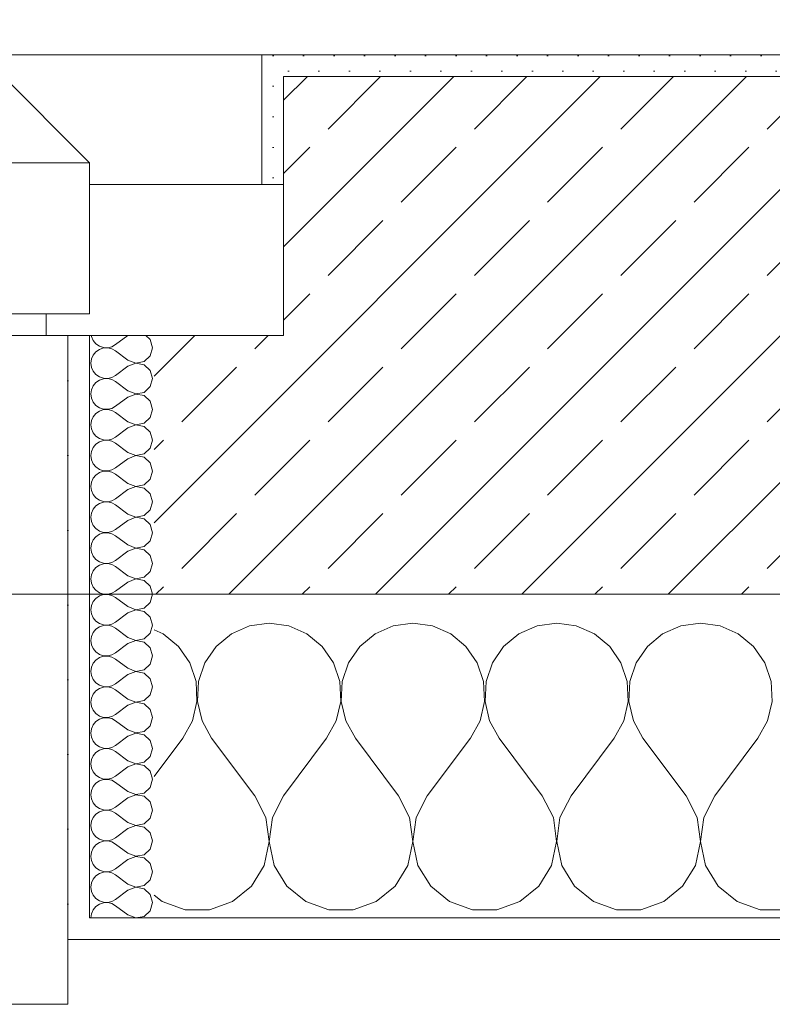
# Model space of a CAD drawing. Header units: metres. Extents: x -3.5 to 65.3, y -10.9 to 16.7.
# Tile 55 of 184: x 35.818 to 36.167, y -0.185 to 0.271. Entities that reach past the tile are written whole.
import ezdxf

# ---------------------------------------------------------------- set-up
doc = ezdxf.new("R2010")
doc.units = ezdxf.units.M
doc.header["$MEASUREMENT"] = 0
doc.linetypes.add('Strichlinie eng', pattern=[0.046, 0.03, -0.016])
for name, color, linetype in [('102 - Bemaßung_ Beschriftung.Detail_ Ausschnitt', 7, 'Continuous'), ('603 - Struktur.Bodenplatte_ Decke Roh', 7, 'Continuous'), ('604 - Struktur.Wand Aussen', 7, 'Continuous')]:
    doc.layers.add(name, color=color, linetype=linetype)
doc.styles.add('ERSTELLTER_STIL_1', font='txt')
doc.dimstyles.new('ERSTELLTER_STIL__1', dxfattribs={"dimtxt": 0.04, "dimasz": 0.02128, "dimexe": 0.18, "dimexo": 0.0625, "dimgap": 0, "dimtad": 1, "dimzin": 0, "dimdsep": 46, "dimtxsty": 'ERSTELLTER_STIL_1', "dimblk": 'ARROWHEAD_2', "dimblk1": 'ARROWHEAD_2', "dimblk2": 'ARROWHEAD_2', "dimcen": 0.09, "dimse1": 1, "dimse2": 1, "dimclrd": 7, "dimclre": 7, "dimclrt": 7, "dimazin": 0, "dimtfac": 1, "dimtdec": 4, "dimtmove": 0, "dimatfit": 3, "dimfxl": 1, "dimtolj": 1, "dimtzin": 0, "dimarcsym": 0})
pattern_1 = [(0, (0, 0), (0, 0.034641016), [0, -0.02]), (0, (0.01, 0.01732), (0, 0.034641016), [0, -0.02])]
pattern_2 = [(45, (0, 0), (-0.0070710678, 0.0070710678), [0, -0.01])]

# ---------------------------------------------------------------- blocks, each defined once
blk = doc.blocks.new('*X23')
at = {"layer": '604 - Struktur.Wand Aussen', "color": 7, "linetype": 'Continuous', "lineweight": 5}
for p, q in [((35.93333, -0.00833), (35.92422, -0.0096)), ((35.94244, -0.0096), (35.93333, -0.00833)), ((36, -0.00833), (35.99089, -0.0096)), ((36.00911, -0.0096), (36, -0.00833)), ((36.06667, -0.00833), (36.05756, -0.0096)), ((36.07578, -0.0096), (36.06667, -0.00833)), ((36.13333, -0.00833), (36.12422, -0.0096)), ((36.14244, -0.0096), (36.13333, -0.00833)), ((35.88419, -0.01331), (35.88, -0.01146)), ((35.89127, -0.01918), (35.88419, -0.01331)), ((35.91581, -0.01331), (35.90873, -0.01918)), ((35.92422, -0.0096), (35.91581, -0.01331)), ((35.95086, -0.01331), (35.94244, -0.0096)), ((35.95794, -0.01918), (35.95086, -0.01331)), ((35.98248, -0.01331), (35.97539, -0.01918)), ((35.99089, -0.0096), (35.98248, -0.01331)), ((36.01752, -0.01331), (36.00911, -0.0096)), ((36.02461, -0.01918), (36.01752, -0.01331)), ((36.04914, -0.01331), (36.04206, -0.01918)), ((36.05756, -0.0096), (36.04914, -0.01331)), ((36.08419, -0.01331), (36.07578, -0.0096)), ((36.09127, -0.01918), (36.08419, -0.01331)), ((36.11581, -0.01331), (36.10873, -0.01918)), ((36.12422, -0.0096), (36.11581, -0.01331)), ((36.15086, -0.01331), (36.14244, -0.0096)), ((36.15794, -0.01918), (36.15086, -0.01331)), ((35.89648, -0.02676), (35.89127, -0.01918)), ((35.90873, -0.01918), (35.90352, -0.02676)), ((35.96315, -0.02676), (35.95794, -0.01918)), ((35.97539, -0.01918), (35.97019, -0.02676)), ((36.02981, -0.02676), (36.02461, -0.01918)), ((36.04206, -0.01918), (36.03685, -0.02676)), ((36.09648, -0.02676), (36.09127, -0.01918)), ((36.10873, -0.01918), (36.10352, -0.02676)), ((36.16315, -0.02676), (36.15794, -0.01918)), ((35.89942, -0.03547), (35.89648, -0.02676)), ((35.90352, -0.02676), (35.90058, -0.03547)), ((35.96609, -0.03547), (35.96315, -0.02676)), ((35.97019, -0.02676), (35.96725, -0.03547)), ((36.03275, -0.03547), (36.02981, -0.02676)), ((36.03685, -0.02676), (36.03391, -0.03547)), ((36.09942, -0.03547), (36.09648, -0.02676)), ((36.10352, -0.02676), (36.10058, -0.03547)), ((36.16609, -0.03547), (36.16315, -0.02676)), ((35.89987, -0.04466), (35.89942, -0.03547)), ((35.90058, -0.03547), (35.90013, -0.04466)), ((35.96653, -0.04466), (35.96609, -0.03547)), ((35.96725, -0.03547), (35.9668, -0.04466)), ((36.0332, -0.04466), (36.03275, -0.03547)), ((36.03391, -0.03547), (36.03347, -0.04466)), ((36.09987, -0.04466), (36.09942, -0.03547)), ((36.10058, -0.03547), (36.10013, -0.04466)), ((36.16653, -0.04466), (36.16609, -0.03547)), ((35.89778, -0.05362), (35.89987, -0.04466)), ((35.90013, -0.04466), (35.90222, -0.05362)), ((35.96445, -0.05362), (35.96653, -0.04466)), ((35.9668, -0.04466), (35.96888, -0.05362)), ((36.03112, -0.05362), (36.0332, -0.04466)), ((36.03347, -0.04466), (36.03555, -0.05362)), ((36.09778, -0.05362), (36.09987, -0.04466)), ((36.10013, -0.04466), (36.10222, -0.05362)), ((36.16445, -0.05362), (36.16653, -0.04466)), ((35.89333, -0.06167), (35.89778, -0.05362)), ((35.90222, -0.05362), (35.90667, -0.06167)), ((35.96, -0.06167), (35.96445, -0.05362)), ((35.96888, -0.05362), (35.97333, -0.06167)), ((36.02667, -0.06167), (36.03112, -0.05362)), ((36.03555, -0.05362), (36.04, -0.06167)), ((36.09333, -0.06167), (36.09778, -0.05362)), ((36.10222, -0.05362), (36.10667, -0.06167)), ((36.16, -0.06167), (36.16445, -0.05362)), ((35.88, -0.07944), (35.89333, -0.06167)), ((35.92667, -0.08833), (35.90667, -0.06167)), ((35.94, -0.08833), (35.96, -0.06167)), ((35.99333, -0.08833), (35.97333, -0.06167)), ((36.00667, -0.08833), (36.02667, -0.06167)), ((36.06, -0.08833), (36.04, -0.06167)), ((36.07333, -0.08833), (36.09333, -0.06167)), ((36.12667, -0.08833), (36.10667, -0.06167)), ((36.14, -0.08833), (36.16, -0.06167)), ((35.93182, -0.09839), (35.92667, -0.08833)), ((35.94, -0.08833), (35.93485, -0.09839)), ((35.99848, -0.09839), (35.99333, -0.08833)), ((36.00667, -0.08833), (36.00152, -0.09839)), ((36.06515, -0.09839), (36.06, -0.08833)), ((36.07333, -0.08833), (36.06818, -0.09839)), ((36.13182, -0.09839), (36.12667, -0.08833)), ((36.14, -0.08833), (36.13485, -0.09839)), ((35.93331, -0.10959), (35.93182, -0.09839)), ((35.93485, -0.09839), (35.93336, -0.10959)), ((35.99998, -0.10959), (35.99848, -0.09839)), ((36.00152, -0.09839), (36.00002, -0.10959)), ((36.06664, -0.10959), (36.06515, -0.09839)), ((36.06818, -0.09839), (36.06669, -0.10959)), ((36.13331, -0.10959), (36.13182, -0.09839)), ((36.13485, -0.09839), (36.13336, -0.10959)), ((35.93097, -0.12065), (35.93331, -0.10959)), ((35.93336, -0.10959), (35.93569, -0.12065)), ((35.99764, -0.12065), (35.99998, -0.10959)), ((36.00002, -0.10959), (36.00236, -0.12065)), ((36.06431, -0.12065), (36.06664, -0.10959)), ((36.06669, -0.10959), (36.06903, -0.12065)), ((36.13097, -0.12065), (36.13331, -0.10959)), ((36.13336, -0.10959), (36.13569, -0.12065)), ((35.92508, -0.13029), (35.93097, -0.12065)), ((35.93569, -0.12065), (35.94159, -0.13029)), ((35.99175, -0.13029), (35.99764, -0.12065)), ((36.00236, -0.12065), (36.00825, -0.13029)), ((36.05841, -0.13029), (36.06431, -0.12065)), ((36.06903, -0.12065), (36.07492, -0.13029)), ((36.12508, -0.13029), (36.13097, -0.12065)), ((36.13569, -0.12065), (36.14159, -0.13029)), ((35.9163, -0.13741), (35.92508, -0.13029)), ((35.94159, -0.13029), (35.95037, -0.13741)), ((35.98297, -0.13741), (35.99175, -0.13029)), ((36.00825, -0.13029), (36.01703, -0.13741)), ((36.04963, -0.13741), (36.05841, -0.13029)), ((36.07492, -0.13029), (36.0837, -0.13741)), ((36.1163, -0.13741), (36.12508, -0.13029)), ((36.14159, -0.13029), (36.15037, -0.13741)), ((35.88, -0.13441), (35.8837, -0.13741)), ((35.8837, -0.13741), (35.89435, -0.14118)), ((35.89435, -0.14118), (35.90565, -0.14118)), ((35.90565, -0.14118), (35.9163, -0.13741)), ((35.95037, -0.13741), (35.96102, -0.14118)), ((35.96102, -0.14118), (35.97232, -0.14118)), ((35.97232, -0.14118), (35.98297, -0.13741)), ((36.01703, -0.13741), (36.02768, -0.14118)), ((36.02768, -0.14118), (36.03898, -0.14118)), ((36.03898, -0.14118), (36.04963, -0.13741)), ((36.0837, -0.13741), (36.09435, -0.14118)), ((36.09435, -0.14118), (36.10565, -0.14118)), ((36.10565, -0.14118), (36.1163, -0.13741)), ((36.15037, -0.13741), (36.16102, -0.14118)), ((36.16102, -0.14118), (36.17232, -0.14118))]:
    blk.add_line(p, q, dxfattribs=at)
blk = doc.blocks.new('*X32')
at = {"layer": '604 - Struktur.Wand Aussen', "color": 7, "linetype": 'Continuous', "lineweight": 5}
for p, q in [((35.85091, 0.125), (35.85099, 0.12448)), ((35.85099, 0.12448), (35.85178, 0.12267)), ((35.86786, 0.125), (35.86214, 0.12071)), ((35.87822, 0.12304), (35.87608, 0.125)), ((35.85178, 0.12267), (35.85304, 0.12116)), ((35.85304, 0.12116), (35.85466, 0.12004)), ((35.85466, 0.12004), (35.85653, 0.11941)), ((35.85653, 0.11916), (35.85466, 0.11853)), ((35.85653, 0.11941), (35.8585, 0.11931)), ((35.8585, 0.11926), (35.85653, 0.11916)), ((35.8585, 0.11931), (35.86042, 0.11976)), ((35.86042, 0.11881), (35.8585, 0.11926)), ((35.86042, 0.11976), (35.86214, 0.12071)), ((35.86214, 0.11786), (35.86042, 0.11881)), ((35.87929, 0.11929), (35.87822, 0.12304)), ((35.87822, 0.11553), (35.87929, 0.11929)), ((35.85099, 0.11409), (35.85071, 0.11214)), ((35.85178, 0.1159), (35.85099, 0.11409)), ((35.85304, 0.11742), (35.85178, 0.1159)), ((35.85466, 0.11853), (35.85304, 0.11742)), ((35.86786, 0.11357), (35.86214, 0.11786)), ((35.87534, 0.1129), (35.87822, 0.11553)), ((35.85071, 0.11214), (35.85099, 0.11019)), ((35.85099, 0.11019), (35.85178, 0.10839)), ((35.86786, 0.11071), (35.86214, 0.10643)), ((35.86786, 0.11357), (35.8715, 0.11217)), ((35.8715, 0.11211), (35.86786, 0.11071)), ((35.8715, 0.11217), (35.87534, 0.1129)), ((35.87534, 0.11139), (35.8715, 0.11211)), ((35.87822, 0.10876), (35.87534, 0.11139)), ((35.85178, 0.10839), (35.85304, 0.10687)), ((35.85304, 0.10687), (35.85466, 0.10575)), ((35.85466, 0.10575), (35.85653, 0.10512)), ((35.85653, 0.10512), (35.8585, 0.10503)), ((35.8585, 0.10497), (35.85653, 0.10488)), ((35.8585, 0.10503), (35.86042, 0.10547)), ((35.86042, 0.10453), (35.8585, 0.10497)), ((35.86042, 0.10547), (35.86214, 0.10643)), ((35.87929, 0.105), (35.87822, 0.10876)), ((35.87822, 0.10124), (35.87929, 0.105)), ((35.85178, 0.10161), (35.85099, 0.09981)), ((35.85304, 0.10313), (35.85178, 0.10161)), ((35.85466, 0.10425), (35.85304, 0.10313)), ((35.85653, 0.10488), (35.85466, 0.10425)), ((35.86214, 0.10357), (35.86042, 0.10453)), ((35.86786, 0.09929), (35.86214, 0.10357)), ((35.87534, 0.09861), (35.87822, 0.10124)), ((35.85099, 0.09981), (35.85071, 0.09786)), ((35.85071, 0.09786), (35.85099, 0.09591)), ((35.85099, 0.09591), (35.85178, 0.0941)), ((35.86786, 0.09643), (35.86214, 0.09214)), ((35.86786, 0.09929), (35.8715, 0.09789)), ((35.8715, 0.09783), (35.86786, 0.09643)), ((35.8715, 0.09789), (35.87534, 0.09861)), ((35.87534, 0.0971), (35.8715, 0.09783)), ((35.87822, 0.09447), (35.87534, 0.0971)), ((35.85178, 0.0941), (35.85304, 0.09258)), ((35.85304, 0.09258), (35.85466, 0.09147)), ((35.85466, 0.09147), (35.85653, 0.09084)), ((35.86042, 0.09119), (35.86214, 0.09214)), ((35.87929, 0.09071), (35.87822, 0.09447)), ((35.85178, 0.08733), (35.85099, 0.08552)), ((35.85304, 0.08884), (35.85178, 0.08733)), ((35.85466, 0.08996), (35.85304, 0.08884)), ((35.85653, 0.09059), (35.85466, 0.08996)), ((35.85653, 0.09084), (35.8585, 0.09074)), ((35.8585, 0.09069), (35.85653, 0.09059)), ((35.8585, 0.09074), (35.86042, 0.09119)), ((35.86042, 0.09024), (35.8585, 0.09069)), ((35.86214, 0.08929), (35.86042, 0.09024)), ((35.86786, 0.085), (35.86214, 0.08929)), ((35.87534, 0.08433), (35.87822, 0.08696)), ((35.87822, 0.08696), (35.87929, 0.09071)), ((35.85099, 0.08552), (35.85071, 0.08357)), ((35.85071, 0.08357), (35.85099, 0.08162)), ((35.86786, 0.08214), (35.86214, 0.07786)), ((35.86786, 0.085), (35.8715, 0.0836)), ((35.8715, 0.08354), (35.86786, 0.08214)), ((35.8715, 0.0836), (35.87534, 0.08433)), ((35.87534, 0.08282), (35.8715, 0.08354)), ((35.87822, 0.08018), (35.87534, 0.08282)), ((35.85099, 0.08162), (35.85178, 0.07982)), ((35.85178, 0.07982), (35.85304, 0.0783)), ((35.85304, 0.0783), (35.85466, 0.07718)), ((35.86042, 0.0769), (35.86214, 0.07786)), ((35.87929, 0.07643), (35.87822, 0.08018)), ((35.85178, 0.07304), (35.85099, 0.07124)), ((35.85304, 0.07456), (35.85178, 0.07304)), ((35.85466, 0.07567), (35.85304, 0.07456)), ((35.85466, 0.07718), (35.85653, 0.07655)), ((35.85653, 0.0763), (35.85466, 0.07567)), ((35.85653, 0.07655), (35.8585, 0.07646)), ((35.8585, 0.0764), (35.85653, 0.0763)), ((35.8585, 0.07646), (35.86042, 0.0769)), ((35.86042, 0.07595), (35.8585, 0.0764)), ((35.86214, 0.075), (35.86042, 0.07595)), ((35.86786, 0.07071), (35.86214, 0.075)), ((35.87822, 0.07267), (35.87929, 0.07643)), ((35.85099, 0.07124), (35.85071, 0.06929)), ((35.85071, 0.06929), (35.85099, 0.06733)), ((35.86786, 0.07071), (35.8715, 0.06931)), ((35.8715, 0.06926), (35.86786, 0.06786)), ((35.8715, 0.06931), (35.87534, 0.07004)), ((35.87534, 0.06853), (35.8715, 0.06926)), ((35.87534, 0.07004), (35.87822, 0.07267)), ((35.87822, 0.0659), (35.87534, 0.06853)), ((35.85099, 0.06733), (35.85178, 0.06553)), ((35.85178, 0.06553), (35.85304, 0.06401)), ((35.85304, 0.06401), (35.85466, 0.0629)), ((35.86786, 0.06786), (35.86214, 0.06357)), ((35.87929, 0.06214), (35.87822, 0.0659)), ((35.85304, 0.06027), (35.85178, 0.05876)), ((35.85466, 0.06139), (35.85304, 0.06027)), ((35.85466, 0.0629), (35.85653, 0.06227)), ((35.85653, 0.06202), (35.85466, 0.06139)), ((35.85653, 0.06227), (35.8585, 0.06217)), ((35.8585, 0.06211), (35.85653, 0.06202)), ((35.8585, 0.06217), (35.86042, 0.06262)), ((35.86042, 0.06167), (35.8585, 0.06211)), ((35.86042, 0.06262), (35.86214, 0.06357)), ((35.86214, 0.06071), (35.86042, 0.06167)), ((35.86786, 0.05643), (35.86214, 0.06071)), ((35.87822, 0.05839), (35.87929, 0.06214)), ((35.85099, 0.05695), (35.85071, 0.055)), ((35.85071, 0.055), (35.85099, 0.05305)), ((35.85178, 0.05876), (35.85099, 0.05695)), ((35.86786, 0.05643), (35.8715, 0.05503)), ((35.8715, 0.05497), (35.86786, 0.05357)), ((35.8715, 0.05503), (35.87534, 0.05575)), ((35.87534, 0.05425), (35.8715, 0.05497)), ((35.87534, 0.05575), (35.87822, 0.05839)), ((35.85099, 0.05305), (35.85178, 0.05124)), ((35.85178, 0.05124), (35.85304, 0.04973)), ((35.86786, 0.05357), (35.86214, 0.04929)), ((35.87822, 0.05161), (35.87534, 0.05425)), ((35.87929, 0.04786), (35.87822, 0.05161)), ((35.85304, 0.04599), (35.85178, 0.04447)), ((35.85304, 0.04973), (35.85466, 0.04861)), ((35.85466, 0.0471), (35.85304, 0.04599)), ((35.85466, 0.04861), (35.85653, 0.04798)), ((35.85653, 0.04773), (35.85466, 0.0471)), ((35.85653, 0.04798), (35.8585, 0.04789)), ((35.8585, 0.04783), (35.85653, 0.04773)), ((35.8585, 0.04789), (35.86042, 0.04833)), ((35.86042, 0.04738), (35.8585, 0.04783)), ((35.86042, 0.04833), (35.86214, 0.04929)), ((35.86214, 0.04643), (35.86042, 0.04738)), ((35.86786, 0.04214), (35.86214, 0.04643)), ((35.87822, 0.0441), (35.87929, 0.04786)), ((35.85099, 0.04267), (35.85071, 0.04071)), ((35.85178, 0.04447), (35.85099, 0.04267)), ((35.86786, 0.04214), (35.8715, 0.04074)), ((35.8715, 0.04074), (35.87534, 0.04147)), ((35.87534, 0.04147), (35.87822, 0.0441)), ((35.85071, 0.04071), (35.85099, 0.03876)), ((35.85099, 0.03876), (35.85178, 0.03696)), ((35.85178, 0.03696), (35.85304, 0.03544)), ((35.86786, 0.03929), (35.86214, 0.035)), ((35.8715, 0.04069), (35.86786, 0.03929)), ((35.87534, 0.03996), (35.8715, 0.04069)), ((35.87822, 0.03733), (35.87534, 0.03996)), ((35.87929, 0.03357), (35.87822, 0.03733)), ((35.85304, 0.03544), (35.85466, 0.03433)), ((35.85466, 0.03282), (35.85304, 0.0317)), ((35.85466, 0.03433), (35.85653, 0.0337)), ((35.85653, 0.03345), (35.85466, 0.03282)), ((35.85653, 0.0337), (35.8585, 0.0336)), ((35.8585, 0.03354), (35.85653, 0.03345)), ((35.8585, 0.0336), (35.86042, 0.03405)), ((35.86042, 0.0331), (35.8585, 0.03354)), ((35.86042, 0.03405), (35.86214, 0.035)), ((35.86214, 0.03214), (35.86042, 0.0331)), ((35.86786, 0.02786), (35.86214, 0.03214)), ((35.87822, 0.02982), (35.87929, 0.03357)), ((35.85099, 0.02838), (35.85071, 0.02643)), ((35.85178, 0.03018), (35.85099, 0.02838)), ((35.85304, 0.0317), (35.85178, 0.03018)), ((35.86786, 0.02786), (35.8715, 0.02646)), ((35.87534, 0.02718), (35.87822, 0.02982)), ((35.85071, 0.02643), (35.85099, 0.02448)), ((35.85099, 0.02448), (35.85178, 0.02267)), ((35.86786, 0.025), (35.86214, 0.02071)), ((35.8715, 0.0264), (35.86786, 0.025)), ((35.8715, 0.02646), (35.87534, 0.02718)), ((35.87534, 0.02567), (35.8715, 0.0264)), ((35.87822, 0.02304), (35.87534, 0.02567)), ((35.87929, 0.01929), (35.87822, 0.02304)), ((35.85178, 0.02267), (35.85304, 0.02116)), ((35.85304, 0.02116), (35.85466, 0.02004)), ((35.85466, 0.01853), (35.85304, 0.01742)), ((35.85466, 0.02004), (35.85653, 0.01941)), ((35.85653, 0.01916), (35.85466, 0.01853)), ((35.85653, 0.01941), (35.8585, 0.01931)), ((35.8585, 0.01926), (35.85653, 0.01916)), ((35.8585, 0.01931), (35.86042, 0.01976)), ((35.86042, 0.01881), (35.8585, 0.01926)), ((35.86042, 0.01976), (35.86214, 0.02071)), ((35.86214, 0.01786), (35.86042, 0.01881)), ((35.87822, 0.01553), (35.87929, 0.01929)), ((35.85099, 0.01409), (35.85071, 0.01214)), ((35.85178, 0.0159), (35.85099, 0.01409)), ((35.85304, 0.01742), (35.85178, 0.0159)), ((35.86786, 0.01357), (35.86214, 0.01786)), ((35.87534, 0.0129), (35.87822, 0.01553)), ((35.85071, 0.01214), (35.85099, 0.01019)), ((35.85099, 0.01019), (35.85178, 0.00839)), ((35.86786, 0.01071), (35.86214, 0.00643)), ((35.86786, 0.01357), (35.8715, 0.01217)), ((35.8715, 0.01211), (35.86786, 0.01071)), ((35.8715, 0.01217), (35.87534, 0.0129)), ((35.87534, 0.01139), (35.8715, 0.01211)), ((35.87822, 0.00876), (35.87534, 0.01139)), ((35.85178, 0.00839), (35.85304, 0.00687)), ((35.85304, 0.00687), (35.85466, 0.00575)), ((35.85466, 0.00575), (35.85653, 0.00512)), ((35.85653, 0.00488), (35.85466, 0.00425)), ((35.85653, 0.00512), (35.8585, 0.00503)), ((35.8585, 0.00497), (35.85653, 0.00488)), ((35.8585, 0.00503), (35.86042, 0.00547)), ((35.86042, 0.00453), (35.8585, 0.00497)), ((35.86042, 0.00547), (35.86214, 0.00643)), ((35.87929, 0.005), (35.87822, 0.00876)), ((35.87822, 0.00124), (35.87929, 0.005)), ((35.85178, 0.00161), (35.85099, -0.00019)), ((35.85304, 0.00313), (35.85178, 0.00161)), ((35.85466, 0.00425), (35.85304, 0.00313)), ((35.86214, 0.00357), (35.86042, 0.00453)), ((35.86786, -0.00071), (35.86214, 0.00357)), ((35.87534, -0.00139), (35.87822, 0.00124)), ((35.85099, -0.00019), (35.85071, -0.00214)), ((35.85071, -0.00214), (35.85099, -0.00409)), ((35.85099, -0.00409), (35.85178, -0.0059)), ((35.86786, -0.00357), (35.86214, -0.00786)), ((35.86786, -0.00071), (35.8715, -0.00211)), ((35.8715, -0.00217), (35.86786, -0.00357)), ((35.8715, -0.00211), (35.87534, -0.00139)), ((35.87534, -0.0029), (35.8715, -0.00217)), ((35.87822, -0.00553), (35.87534, -0.0029)), ((35.85178, -0.0059), (35.85304, -0.00742)), ((35.85304, -0.00742), (35.85466, -0.00853)), ((35.85466, -0.00853), (35.85653, -0.00916)), ((35.8585, -0.00926), (35.86042, -0.00881)), ((35.86042, -0.00881), (35.86214, -0.00786)), ((35.87929, -0.00929), (35.87822, -0.00553)), ((35.85178, -0.01267), (35.85099, -0.01448)), ((35.85304, -0.01116), (35.85178, -0.01267)), ((35.85466, -0.01004), (35.85304, -0.01116)), ((35.85653, -0.00941), (35.85466, -0.01004)), ((35.85653, -0.00916), (35.8585, -0.00926)), ((35.8585, -0.00931), (35.85653, -0.00941)), ((35.86042, -0.00976), (35.8585, -0.00931)), ((35.86214, -0.01071), (35.86042, -0.00976)), ((35.86786, -0.015), (35.86214, -0.01071)), ((35.87534, -0.01567), (35.87822, -0.01304)), ((35.87822, -0.01304), (35.87929, -0.00929)), ((35.85099, -0.01448), (35.85071, -0.01643)), ((35.85071, -0.01643), (35.85099, -0.01838)), ((35.86786, -0.01786), (35.86214, -0.02214)), ((35.86786, -0.015), (35.8715, -0.0164)), ((35.8715, -0.01646), (35.86786, -0.01786)), ((35.8715, -0.0164), (35.87534, -0.01567)), ((35.87534, -0.01718), (35.8715, -0.01646)), ((35.87822, -0.01982), (35.87534, -0.01718)), ((35.85099, -0.01838), (35.85178, -0.02018)), ((35.85178, -0.02018), (35.85304, -0.0217)), ((35.85304, -0.0217), (35.85466, -0.02282)), ((35.86042, -0.0231), (35.86214, -0.02214)), ((35.87929, -0.02357), (35.87822, -0.01982)), ((35.85178, -0.02696), (35.85099, -0.02876)), ((35.85304, -0.02544), (35.85178, -0.02696)), ((35.85466, -0.02433), (35.85304, -0.02544)), ((35.85466, -0.02282), (35.85653, -0.02345)), ((35.85653, -0.0237), (35.85466, -0.02433)), ((35.85653, -0.02345), (35.8585, -0.02354)), ((35.8585, -0.0236), (35.85653, -0.0237)), ((35.8585, -0.02354), (35.86042, -0.0231)), ((35.86042, -0.02405), (35.8585, -0.0236)), ((35.86214, -0.025), (35.86042, -0.02405)), ((35.86786, -0.02929), (35.86214, -0.025)), ((35.87534, -0.02996), (35.87822, -0.02733)), ((35.87822, -0.02733), (35.87929, -0.02357)), ((35.85099, -0.02876), (35.85071, -0.03071)), ((35.85071, -0.03071), (35.85099, -0.03267)), ((35.86786, -0.02929), (35.8715, -0.03069)), ((35.8715, -0.03074), (35.86786, -0.03214)), ((35.8715, -0.03069), (35.87534, -0.02996)), ((35.87534, -0.03147), (35.8715, -0.03074)), ((35.87822, -0.0341), (35.87534, -0.03147)), ((35.85099, -0.03267), (35.85178, -0.03447)), ((35.85178, -0.03447), (35.85304, -0.03599)), ((35.85304, -0.03599), (35.85466, -0.0371)), ((35.86042, -0.03738), (35.86214, -0.03643)), ((35.86786, -0.03214), (35.86214, -0.03643)), ((35.87929, -0.03786), (35.87822, -0.0341)), ((35.85304, -0.03973), (35.85178, -0.04124)), ((35.85466, -0.03861), (35.85304, -0.03973)), ((35.85466, -0.0371), (35.85653, -0.03773)), ((35.85653, -0.03798), (35.85466, -0.03861)), ((35.85653, -0.03773), (35.8585, -0.03783)), ((35.8585, -0.03789), (35.85653, -0.03798)), ((35.8585, -0.03783), (35.86042, -0.03738)), ((35.86042, -0.03833), (35.8585, -0.03789)), ((35.86214, -0.03929), (35.86042, -0.03833)), ((35.86786, -0.04357), (35.86214, -0.03929)), ((35.87822, -0.04161), (35.87929, -0.03786)), ((35.85099, -0.04305), (35.85071, -0.045)), ((35.85071, -0.045), (35.85099, -0.04695)), ((35.85178, -0.04124), (35.85099, -0.04305)), ((35.86786, -0.04357), (35.8715, -0.04497)), ((35.8715, -0.04503), (35.86786, -0.04643)), ((35.8715, -0.04497), (35.87534, -0.04425)), ((35.87534, -0.04575), (35.8715, -0.04503)), ((35.87534, -0.04425), (35.87822, -0.04161)), ((35.85099, -0.04695), (35.85178, -0.04876)), ((35.85178, -0.04876), (35.85304, -0.05027)), ((35.86786, -0.04643), (35.86214, -0.05071)), ((35.87822, -0.04839), (35.87534, -0.04575)), ((35.87929, -0.05214), (35.87822, -0.04839)), ((35.85304, -0.05401), (35.85178, -0.05553)), ((35.85304, -0.05027), (35.85466, -0.05139)), ((35.85466, -0.0529), (35.85304, -0.05401)), ((35.85466, -0.05139), (35.85653, -0.05202)), ((35.85653, -0.05227), (35.85466, -0.0529)), ((35.85653, -0.05202), (35.8585, -0.05211)), ((35.8585, -0.05217), (35.85653, -0.05227)), ((35.8585, -0.05211), (35.86042, -0.05167)), ((35.86042, -0.05262), (35.8585, -0.05217)), ((35.86042, -0.05167), (35.86214, -0.05071)), ((35.86214, -0.05357), (35.86042, -0.05262)), ((35.86786, -0.05786), (35.86214, -0.05357)), ((35.87822, -0.0559), (35.87929, -0.05214)), ((35.85099, -0.05733), (35.85071, -0.05929)), ((35.85071, -0.05929), (35.85099, -0.06124)), ((35.85178, -0.05553), (35.85099, -0.05733)), ((35.86786, -0.05786), (35.8715, -0.05926)), ((35.8715, -0.05931), (35.86786, -0.06071)), ((35.8715, -0.05926), (35.87534, -0.05853)), ((35.87534, -0.06004), (35.8715, -0.05931)), ((35.87534, -0.05853), (35.87822, -0.0559)), ((35.85099, -0.06124), (35.85178, -0.06304)), ((35.85178, -0.06304), (35.85304, -0.06456)), ((35.86786, -0.06071), (35.86214, -0.065)), ((35.87822, -0.06267), (35.87534, -0.06004)), ((35.87929, -0.06643), (35.87822, -0.06267)), ((35.85304, -0.0683), (35.85178, -0.06982)), ((35.85304, -0.06456), (35.85466, -0.06567)), ((35.85466, -0.06718), (35.85304, -0.0683)), ((35.85466, -0.06567), (35.85653, -0.0663)), ((35.85653, -0.06655), (35.85466, -0.06718)), ((35.85653, -0.0663), (35.8585, -0.0664)), ((35.8585, -0.06646), (35.85653, -0.06655)), ((35.8585, -0.0664), (35.86042, -0.06595)), ((35.86042, -0.0669), (35.8585, -0.06646)), ((35.86042, -0.06595), (35.86214, -0.065)), ((35.86214, -0.06786), (35.86042, -0.0669)), ((35.86786, -0.07214), (35.86214, -0.06786)), ((35.87822, -0.07018), (35.87929, -0.06643)), ((35.85099, -0.07162), (35.85071, -0.07357)), ((35.85178, -0.06982), (35.85099, -0.07162)), ((35.86786, -0.07214), (35.8715, -0.07354)), ((35.8715, -0.07354), (35.87534, -0.07282)), ((35.87534, -0.07282), (35.87822, -0.07018)), ((35.85071, -0.07357), (35.85099, -0.07552)), ((35.85099, -0.07552), (35.85178, -0.07733)), ((35.85178, -0.07733), (35.85304, -0.07884)), ((35.86786, -0.075), (35.86214, -0.07929)), ((35.8715, -0.0736), (35.86786, -0.075)), ((35.87534, -0.07433), (35.8715, -0.0736)), ((35.87822, -0.07696), (35.87534, -0.07433)), ((35.87929, -0.08071), (35.87822, -0.07696)), ((35.85304, -0.07884), (35.85466, -0.07996)), ((35.85466, -0.08147), (35.85304, -0.08258)), ((35.85466, -0.07996), (35.85653, -0.08059)), ((35.85653, -0.08084), (35.85466, -0.08147)), ((35.85653, -0.08059), (35.8585, -0.08069)), ((35.8585, -0.08074), (35.85653, -0.08084)), ((35.8585, -0.08069), (35.86042, -0.08024)), ((35.86042, -0.08119), (35.8585, -0.08074)), ((35.86042, -0.08024), (35.86214, -0.07929)), ((35.86214, -0.08214), (35.86042, -0.08119)), ((35.87822, -0.08447), (35.87929, -0.08071)), ((35.85099, -0.08591), (35.85071, -0.08786)), ((35.85178, -0.0841), (35.85099, -0.08591)), ((35.85304, -0.08258), (35.85178, -0.0841)), ((35.86786, -0.08643), (35.86214, -0.08214)), ((35.86786, -0.08643), (35.8715, -0.08783)), ((35.87534, -0.0871), (35.87822, -0.08447)), ((35.85071, -0.08786), (35.85099, -0.08981)), ((35.85099, -0.08981), (35.85178, -0.09161)), ((35.86786, -0.08929), (35.86214, -0.09357)), ((35.8715, -0.08789), (35.86786, -0.08929)), ((35.8715, -0.08783), (35.87534, -0.0871)), ((35.87534, -0.08861), (35.8715, -0.08789)), ((35.87822, -0.09124), (35.87534, -0.08861)), ((35.87929, -0.095), (35.87822, -0.09124)), ((35.85178, -0.09161), (35.85304, -0.09313)), ((35.85304, -0.09313), (35.85466, -0.09425)), ((35.85466, -0.09575), (35.85304, -0.09687)), ((35.85466, -0.09425), (35.85653, -0.09488)), ((35.85653, -0.09512), (35.85466, -0.09575)), ((35.85653, -0.09488), (35.8585, -0.09497)), ((35.8585, -0.09503), (35.85653, -0.09512)), ((35.8585, -0.09497), (35.86042, -0.09453)), ((35.86042, -0.09547), (35.8585, -0.09503)), ((35.86042, -0.09453), (35.86214, -0.09357)), ((35.86214, -0.09643), (35.86042, -0.09547)), ((35.87822, -0.09876), (35.87929, -0.095)), ((35.85099, -0.10019), (35.85071, -0.10214)), ((35.85178, -0.09839), (35.85099, -0.10019)), ((35.85304, -0.09687), (35.85178, -0.09839)), ((35.86786, -0.10071), (35.86214, -0.09643)), ((35.87534, -0.10139), (35.87822, -0.09876)), ((35.85071, -0.10214), (35.85099, -0.10409)), ((35.85099, -0.10409), (35.85178, -0.1059)), ((35.86786, -0.10357), (35.86214, -0.10786)), ((35.86786, -0.10071), (35.8715, -0.10211)), ((35.8715, -0.10217), (35.86786, -0.10357)), ((35.8715, -0.10211), (35.87534, -0.10139)), ((35.87534, -0.1029), (35.8715, -0.10217)), ((35.87822, -0.10553), (35.87534, -0.1029)), ((35.85178, -0.1059), (35.85304, -0.10742)), ((35.85304, -0.10742), (35.85466, -0.10853)), ((35.85466, -0.10853), (35.85653, -0.10916)), ((35.85653, -0.10941), (35.85466, -0.11004)), ((35.85653, -0.10916), (35.8585, -0.10926)), ((35.8585, -0.10931), (35.85653, -0.10941)), ((35.8585, -0.10926), (35.86042, -0.10881)), ((35.86042, -0.10976), (35.8585, -0.10931)), ((35.86042, -0.10881), (35.86214, -0.10786)), ((35.87929, -0.10929), (35.87822, -0.10553)), ((35.87822, -0.11304), (35.87929, -0.10929)), ((35.85178, -0.11267), (35.85099, -0.11448)), ((35.85304, -0.11116), (35.85178, -0.11267)), ((35.85466, -0.11004), (35.85304, -0.11116)), ((35.86214, -0.11071), (35.86042, -0.10976)), ((35.86786, -0.115), (35.86214, -0.11071)), ((35.87534, -0.11567), (35.87822, -0.11304)), ((35.85099, -0.11448), (35.85071, -0.11643)), ((35.85071, -0.11643), (35.85099, -0.11838)), ((35.85099, -0.11838), (35.85178, -0.12018)), ((35.86786, -0.11786), (35.86214, -0.12214)), ((35.86786, -0.115), (35.8715, -0.1164)), ((35.8715, -0.11646), (35.86786, -0.11786)), ((35.8715, -0.1164), (35.87534, -0.11567)), ((35.87534, -0.11718), (35.8715, -0.11646)), ((35.87822, -0.11982), (35.87534, -0.11718)), ((35.85178, -0.12018), (35.85304, -0.1217)), ((35.85304, -0.1217), (35.85466, -0.12282)), ((35.85466, -0.12282), (35.85653, -0.12345)), ((35.8585, -0.12354), (35.86042, -0.1231)), ((35.86042, -0.1231), (35.86214, -0.12214)), ((35.87929, -0.12357), (35.87822, -0.11982)), ((35.85178, -0.12696), (35.85099, -0.12876)), ((35.85304, -0.12544), (35.85178, -0.12696)), ((35.85466, -0.12433), (35.85304, -0.12544)), ((35.85653, -0.1237), (35.85466, -0.12433)), ((35.85653, -0.12345), (35.8585, -0.12354)), ((35.8585, -0.1236), (35.85653, -0.1237)), ((35.86042, -0.12405), (35.8585, -0.1236)), ((35.86214, -0.125), (35.86042, -0.12405)), ((35.86786, -0.12929), (35.86214, -0.125)), ((35.87534, -0.12996), (35.87822, -0.12733)), ((35.87822, -0.12733), (35.87929, -0.12357)), ((35.85099, -0.12876), (35.85071, -0.13071)), ((35.85071, -0.13071), (35.85099, -0.13267)), ((35.86786, -0.13214), (35.86214, -0.13643)), ((35.86786, -0.12929), (35.8715, -0.13069)), ((35.8715, -0.13074), (35.86786, -0.13214)), ((35.8715, -0.13069), (35.87534, -0.12996)), ((35.87534, -0.13147), (35.8715, -0.13074)), ((35.87822, -0.1341), (35.87534, -0.13147)), ((35.85099, -0.13267), (35.85178, -0.13447)), ((35.85178, -0.13447), (35.85304, -0.13599)), ((35.85304, -0.13599), (35.85466, -0.1371)), ((35.86042, -0.13738), (35.86214, -0.13643)), ((35.87929, -0.13786), (35.87822, -0.1341)), ((35.85178, -0.14124), (35.85099, -0.14305)), ((35.85304, -0.13973), (35.85178, -0.14124)), ((35.85466, -0.13861), (35.85304, -0.13973)), ((35.85466, -0.1371), (35.85653, -0.13773)), ((35.85653, -0.13798), (35.85466, -0.13861)), ((35.85653, -0.13773), (35.8585, -0.13783)), ((35.8585, -0.13789), (35.85653, -0.13798)), ((35.8585, -0.13783), (35.86042, -0.13738)), ((35.86042, -0.13833), (35.8585, -0.13789)), ((35.86214, -0.13929), (35.86042, -0.13833)), ((35.86786, -0.14357), (35.86214, -0.13929)), ((35.87822, -0.14161), (35.87929, -0.13786)), ((35.85099, -0.14305), (35.85071, -0.145)), ((35.86786, -0.14357), (35.8715, -0.14497)), ((35.8715, -0.14497), (35.87534, -0.14425)), ((35.87534, -0.14425), (35.87822, -0.14161))]:
    blk.add_line(p, q, dxfattribs=at)
blk = doc.blocks.new('*D145')
at = {"layer": '102 - Bemaßung_ Beschriftung.Detail_ Ausschnitt', "color": 7, "linetype": 'Continuous', "lineweight": 5}
for p, q in [((40.70098, 0.26308), (40.72898, 0.24692)), ((40.73598, 0.255), (40.69398, 0.255)), ((40.70098, 0.25308), (40.72898, 0.23692)), ((40.71498, 0.245), (40.71498, 0.255)), ((40.73598, 0.245), (40.69398, 0.245)), ((40.71498, 0.23131), (40.71498, 0.245))]:
    blk.add_line(p, q, dxfattribs=at)
at = {"layer": '102 - Bemaßung_ Beschriftung.Detail_ Ausschnitt', "color": 7, "lineweight": 5, "insert": (40.70698, 0.20655), "char_height": 0.04, "attachment_point": 7, "rotation": 90, "style": 'ERSTELLTER_STIL_1'}
blk.add_mtext('\\A1;{\\pql;\\fArial|b0|i0|c0|p38;1}', dxfattribs=at)
blk = doc.blocks.new('ARROWHEAD_2')
at = {"color": 0, "linetype": 'Continuous', "lineweight": 0}
for p, q in [((-0.378, -0.655), (0.378, 0.655)), ((0, 0), (-1, 0))]:
    blk.add_line(p, q, dxfattribs=at)
blk = doc.blocks.new('*D197')
at = {"layer": '102 - Bemaßung_ Beschriftung.Detail_ Ausschnitt', "color": 7, "linetype": 'Continuous', "lineweight": 5}
for p, q in [((44.60099, 0.26308), (44.62899, 0.24692)), ((44.63599, 0.255), (44.59399, 0.255)), ((44.60099, 0.25308), (44.62899, 0.23692)), ((44.61499, 0.245), (44.61499, 0.255)), ((44.63599, 0.245), (44.59399, 0.245)), ((44.61499, 0.23131), (44.61499, 0.245))]:
    blk.add_line(p, q, dxfattribs=at)
at = {"layer": '102 - Bemaßung_ Beschriftung.Detail_ Ausschnitt', "color": 7, "lineweight": 5, "insert": (44.60699, 0.20655), "char_height": 0.04, "attachment_point": 7, "rotation": 90, "style": 'ERSTELLTER_STIL_1'}
blk.add_mtext('\\A1;{\\pql;\\fArial|b0|i0|c0|p38;1}', dxfattribs=at)
blk = doc.blocks.new('*D231')
at = {"layer": '102 - Bemaßung_ Beschriftung.Detail_ Ausschnitt', "color": 7, "linetype": 'Continuous', "lineweight": 5}
for p, q in [((43.03099, 0.26308), (43.05899, 0.24692)), ((43.06599, 0.255), (43.02399, 0.255)), ((43.03099, 0.25308), (43.05899, 0.23692)), ((43.04499, 0.245), (43.04499, 0.255)), ((43.06599, 0.245), (43.02399, 0.245)), ((43.04499, 0.23131), (43.04499, 0.245))]:
    blk.add_line(p, q, dxfattribs=at)
at = {"layer": '102 - Bemaßung_ Beschriftung.Detail_ Ausschnitt', "color": 7, "lineweight": 5, "insert": (43.03699, 0.20655), "char_height": 0.04, "attachment_point": 7, "rotation": 90, "style": 'ERSTELLTER_STIL_1'}
blk.add_mtext('\\A1;{\\pql;\\fArial|b0|i0|c0|p38;1}', dxfattribs=at)
blk = doc.blocks.new('*D239')
at = {"layer": '102 - Bemaßung_ Beschriftung.Detail_ Ausschnitt', "color": 7, "linetype": 'Continuous', "lineweight": 5}
for p, q in [((42.93099, 0.26308), (42.95899, 0.24692)), ((42.96599, 0.255), (42.92399, 0.255)), ((42.93099, 0.25308), (42.95899, 0.23692)), ((42.94499, 0.245), (42.94499, 0.255)), ((42.96599, 0.245), (42.92399, 0.245)), ((42.94499, 0.23131), (42.94499, 0.245))]:
    blk.add_line(p, q, dxfattribs=at)
at = {"layer": '102 - Bemaßung_ Beschriftung.Detail_ Ausschnitt', "color": 7, "lineweight": 5, "insert": (42.93699, 0.20655), "char_height": 0.04, "attachment_point": 7, "rotation": 90, "style": 'ERSTELLTER_STIL_1'}
blk.add_mtext('\\A1;{\\pql;\\fArial|b0|i0|c0|p38;1}', dxfattribs=at)
blk = doc.blocks.new('*D245')
at = {"layer": '102 - Bemaßung_ Beschriftung.Detail_ Ausschnitt', "color": 7, "linetype": 'Continuous', "lineweight": 5}
for p, q in [((42.83099, 0.26308), (42.85899, 0.24692)), ((42.86599, 0.255), (42.82399, 0.255)), ((42.83099, 0.25308), (42.85899, 0.23692)), ((42.84499, 0.245), (42.84499, 0.255)), ((42.86599, 0.245), (42.82399, 0.245)), ((42.84499, 0.23131), (42.84499, 0.245))]:
    blk.add_line(p, q, dxfattribs=at)
at = {"layer": '102 - Bemaßung_ Beschriftung.Detail_ Ausschnitt', "color": 7, "lineweight": 5, "insert": (42.83699, 0.20655), "char_height": 0.04, "attachment_point": 7, "rotation": 90, "style": 'ERSTELLTER_STIL_1'}
blk.add_mtext('\\A1;{\\pql;\\fArial|b0|i0|c0|p38;1}', dxfattribs=at)
blk = doc.blocks.new('*D257')
at = {"layer": '102 - Bemaßung_ Beschriftung.Detail_ Ausschnitt', "color": 7, "linetype": 'Continuous', "lineweight": 5}
for p, q in [((40.60098, 0.26308), (40.62898, 0.24692)), ((40.63598, 0.255), (40.59398, 0.255)), ((40.60098, 0.25308), (40.62898, 0.23692)), ((40.61498, 0.245), (40.61498, 0.255)), ((40.63598, 0.245), (40.59398, 0.245)), ((40.61498, 0.23131), (40.61498, 0.245))]:
    blk.add_line(p, q, dxfattribs=at)
at = {"layer": '102 - Bemaßung_ Beschriftung.Detail_ Ausschnitt', "color": 7, "lineweight": 5, "insert": (40.60698, 0.20655), "char_height": 0.04, "attachment_point": 7, "rotation": 90, "style": 'ERSTELLTER_STIL_1'}
blk.add_mtext('\\A1;{\\pql;\\fArial|b0|i0|c0|p38;1}', dxfattribs=at)
blk = doc.blocks.new('*D268')
at = {"layer": '102 - Bemaßung_ Beschriftung.Detail_ Ausschnitt', "color": 7, "linetype": 'Continuous', "lineweight": 5}
for p, q in [((40.50098, 0.26308), (40.52898, 0.24692)), ((40.53598, 0.255), (40.49398, 0.255)), ((40.50098, 0.25308), (40.52898, 0.23692)), ((40.51498, 0.245), (40.51498, 0.255)), ((40.53598, 0.245), (40.49398, 0.245)), ((40.51498, 0.23131), (40.51498, 0.245))]:
    blk.add_line(p, q, dxfattribs=at)
at = {"layer": '102 - Bemaßung_ Beschriftung.Detail_ Ausschnitt', "color": 7, "lineweight": 5, "insert": (40.50698, 0.20655), "char_height": 0.04, "attachment_point": 7, "rotation": 90, "style": 'ERSTELLTER_STIL_1'}
blk.add_mtext('\\A1;{\\pql;\\fArial|b0|i0|c0|p38;1}', dxfattribs=at)

msp = doc.modelspace()

# ---------------------------------------------------------------- hatches: boundary and pattern name
at = {"layer": '604 - Struktur.Wand Aussen', "linetype": 'Continuous', "lineweight": 0, "true_color": 0x000000}
h = msp.add_hatch(dxfattribs=at)
h.set_pattern_fill('Gips_0001', color=18, style=0, pattern_type=2)
h.set_pattern_definition(pattern_2)
h.paths.add_polyline_path([(35.94, 0.255), (35.93, 0.255), (35.93, 0.195), (35.94, 0.195)])
h = msp.add_hatch(dxfattribs=at)
h.set_pattern_fill('Gips_0001', color=18, style=0, pattern_type=2)
h.set_pattern_definition(pattern_2)
h.paths.add_polyline_path([(36.36999, 0.255), (35.94, 0.255), (35.94, 0.245), (36.36999, 0.245)])
h = msp.add_hatch(dxfattribs=at)
h.set_pattern_fill('Beton__Stahlbeton_0001', color=18, style=0, pattern_type=2)
h.set_pattern_definition([(45, (0, 0), (-0.033941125, 0.033941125), []), (45, (-0.01697, 0.01697), (-0.033941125, 0.033941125), [0.036, -0.012])])
h.paths.add_polyline_path([(35.94, 0.125), (35.88, 0.125), (35.88, 0.005), (37.2, 0.005), (37.2, 0.125), (37.14, 0.125), (37.14, 0.195), (37.14, 0.245), (35.94, 0.245), (35.94, 0.195)])
h = msp.add_hatch(dxfattribs=at)
h.set_pattern_fill('Verputz_0001', color=18, style=0, pattern_type=2)
h.set_pattern_definition(pattern_1)
h.paths.add_polyline_path([(35.85, -0.155), (35.85, 0.125), (35.84, 0.125), (35.84, -0.155)])
h = msp.add_hatch(dxfattribs=at)
h.set_pattern_fill('Verputz_0001', color=18, style=0, pattern_type=2)
h.set_pattern_definition(pattern_1)
h.paths.add_polyline_path([(35.85, -0.155), (37.23, -0.155), (37.23, -0.145), (35.85, -0.145)])

# ---------------------------------------------------------------- linework, layer by layer
at = {"layer": '603 - Struktur.Bodenplatte_ Decke Roh', "color": 7, "linetype": 'Continuous', "lineweight": 18, "flags": 128}
msp.add_lwpolyline([(-0.015, 13.695), (-0.015, 0.005), (43.89, 0.005)], dxfattribs=at)
at = {"layer": '604 - Struktur.Wand Aussen', "color": 7, "linetype": 'Continuous', "lineweight": 9}
for p, q in [((35.85, 0.205), (35.43281, 0.62219)), ((33.55, 0.255), (35.93, 0.255)), ((35.84, -0.185), (35.84, -0.155)), ((33.64, -0.185), (35.84, -0.185))]:
    msp.add_line(p, q, dxfattribs=at)
at = {"layer": '604 - Struktur.Wand Aussen', "color": 7, "linetype": 'Strichlinie eng', "lineweight": 9}
for p, q in [((33.55, 0.255), (35.93, 0.255)), ((33.64, -0.155), (35.84, -0.155))]:
    msp.add_line(p, q, dxfattribs=at)
at = {"layer": '604 - Struktur.Wand Aussen', "color": 7, "linetype": 'Continuous', "lineweight": 5}
for p, q in [((35.93, 0.245), (35.93, 0.255)), ((35.94, 0.255), (35.93, 0.255)), ((35.93, 0.245), (35.93, 0.255)), ((35.93, 0.195), (35.93, 0.245)), ((35.93, 0.195), (35.93, 0.245)), ((35.94, 0.195), (35.93, 0.195)), ((35.94, 0.195), (35.93, 0.195)), ((35.94, 0.195), (35.93, 0.195)), ((35.84, 0.005), (35.84, 0.125)), ((35.85, 0.125), (35.84, 0.125)), ((35.85, 0.125), (35.84, 0.125)), ((35.85, 0.125), (35.84, 0.125)), ((35.84, 0.005), (35.84, 0.125)), ((35.88, 0.125), (35.85, 0.125)), ((35.85, 0.125), (35.85, -0.145)), ((35.85, -0.145), (35.85, 0.125)), ((35.88, 0.125), (35.85, 0.125)), ((35.88, 0.125), (35.85, 0.125)), ((35.84, -0.005), (35.84, 0.005)), ((35.84, -0.005), (35.84, 0.005)), ((35.84, -0.145), (35.84, -0.005)), ((35.84, -0.145), (35.84, -0.005)), ((35.84, -0.155), (35.84, -0.145)), ((35.84, -0.155), (35.84, -0.145)), ((35.88, -0.145), (35.85, -0.145)), ((35.88, -0.145), (37.2, -0.145)), ((35.85, -0.155), (35.84, -0.155))]:
    msp.add_line(p, q, dxfattribs=at)
at = {"layer": '604 - Struktur.Wand Aussen', "color": 7, "linetype": 'Continuous', "lineweight": 13}
for p, q in [((37.14, 0.245), (35.94, 0.245)), ((35.94, 0.245), (35.94, 0.195)), ((35.77, 0.205), (35.85, 0.205)), ((35.85, 0.205), (35.85, 0.135)), ((35.85, 0.135), (35.85, 0.195)), ((35.85, 0.195), (35.94, 0.195)), ((35.94, 0.125), (35.94, 0.195)), ((35.94, 0.125), (35.94, 0.195)), ((35.94, 0.125), (35.94, 0.195)), ((35.85, 0.135), (35.77, 0.135)), ((35.83, 0.125), (35.83, 0.135)), ((35.83, 0.135), (35.85, 0.135)), ((35.83, 0.125), (35.28, 0.125)), ((35.94, 0.125), (35.83, 0.125)), ((35.88, 0.125), (35.94, 0.125)), ((35.88, 0.125), (35.94, 0.125)), ((35.88, 0.125), (35.94, 0.125)), ((35.88, 0.005), (37.2, 0.005))]:
    msp.add_line(p, q, dxfattribs=at)
at = {"layer": '604 - Struktur.Wand Aussen', "color": 7, "linetype": 'Continuous', "lineweight": 5, "flags": 128}
for points in [[(36.36999, 0.255), (35.94, 0.255)], [(35.85, -0.155), (37.23, -0.155)]]:
    msp.add_lwpolyline(points, dxfattribs=at)
at = {"layer": '604 - Struktur.Wand Aussen', "color": 7, "linetype": 'Continuous', "lineweight": 9}
msp.add_point((35.93, 0.255), dxfattribs=at)

# ---------------------------------------------------------------- block references
at = {"layer": '604 - Struktur.Wand Aussen', "color": 7, "lineweight": 18}
for name in ['*X32', '*X23']:
    msp.add_blockref(name, (0, 0), dxfattribs=at)

# ---------------------------------------------------------------- dimensions: what is measured, and where the dimension line sits
at = {"layer": '102 - Bemaßung_ Beschriftung.Detail_ Ausschnitt', "color": 7, "linetype": 'Continuous', "lineweight": 5}
for base, p2, picture, middle in [((40.71498, 0.255), (40.44003, 0.255), '*D145', (40.68698, 0.2218)), ((44.61499, 0.255), (44.21499, 0.255), '*D197', (44.58699, 0.2218)), ((43.04499, 0.255), (43.54499, 0.255), '*D231', (43.01699, 0.2218)), ((42.94499, 0.255), (43.54499, 0.255), '*D239', (42.91699, 0.2218)), ((42.84499, 0.255), (43.54499, 0.255), '*D245', (42.81699, 0.2218)), ((40.61498, 0.255), (40.44003, 0.255), '*D257', (40.58698, 0.2218)), ((40.51498, 0.255), (40.44003, 0.255), '*D268', (40.48698, 0.2218))]:
    dim = msp.add_linear_dim(base=base, p1=(22.1775, 0.245), p2=p2, angle=90, dimstyle='ERSTELLTER_STIL__1', dxfattribs=at)
    dim.commit()
    dim.dimension.update_dxf_attribs({"geometry": picture, "text_midpoint": middle, "dimtype": 160, "text_rotation": 90})

doc.saveas('drawing.dxf')
